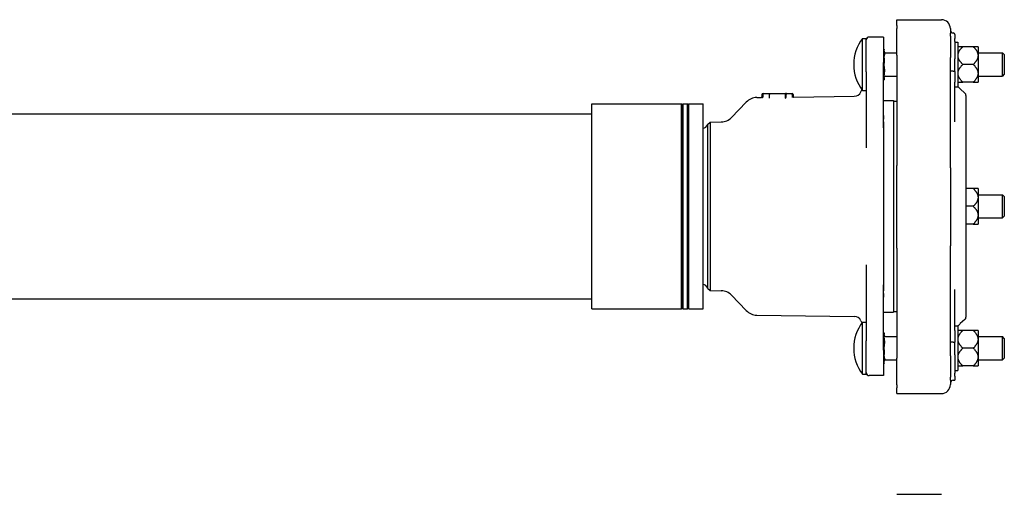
# Model space of a CAD drawing. Header units: millimetres. Extents: x 657 to 4859, y 387 to 1211.
# Tile 3 of 4: x 1040 to 1704, y 891 to 1211. Entities that reach past the tile are written whole.
import ezdxf

# ---------------------------------------------------------------- set-up
doc = ezdxf.new("R2010")
doc.units = ezdxf.units.MM
doc.layers.add('DETAIL', color=2, linetype='Continuous')

msp = doc.modelspace()

# ---------------------------------------------------------------- linework, layer by layer
at = {"layer": 'DETAIL'}
for p, q in [((1631.28, 1207.32), (1631.28, 1211.32)), ((1631.28, 1211.32), (1661.28, 1211.32)), ((1631.28, 1207.32), (1631.28, 1205.31)), ((1631.28, 1187.33), (1631.28, 1205.31)), ((1667.28, 1205.32), (1667.28, 1202.14)), ((1667.28, 1200.13), (1667.28, 1202.14)), ((1670.28, 1201.35), (1670.28, 1198.71)), ((1608.03, 1163.51), (1608.03, 1198.71)), ((1608.03, 1198.71), (1610.64, 1198.71)), ((1610.64, 1176.15), (1610.64, 1198.71)), ((1622.29, 1199.61), (1612.64, 1199.61)), ((1622.29, 1199.61), (1622.29, 1182.4)), ((1667.28, 1200.13), (1667.28, 1185.82)), ((1670.28, 1196.7), (1670.28, 1198.71)), ((1670.28, 1196.7), (1670.28, 1184.82)), ((1670.28, 1196.11), (1672.42, 1196.11)), ((1672.42, 1196.11), (1672.42, 1166.11)), ((1622.29, 1191.51), (1622.64, 1191.51)), ((1622.64, 1191.51), (1622.64, 1191.18)), ((1622.64, 1189.85), (1622.64, 1191.18)), ((1623.64, 1188.96), (1631.28, 1188.96)), ((1675.62, 1193.1), (1672.42, 1193.1)), ((1682.72, 1193.1), (1675.62, 1193.1)), ((1685.92, 1193.1), (1682.72, 1193.1)), ((1685.92, 1193.1), (1685.92, 1187.48)), ((1685.92, 1188.96), (1702.42, 1188.96)), ((1702.42, 1173.26), (1702.42, 1188.96)), ((1703.64, 1187.74), (1702.42, 1188.96)), ((1622.29, 1138.45), (1622.29, 1182.4)), ((1622.64, 1185.28), (1622.64, 1186.62)), ((1622.64, 1185.28), (1622.64, 1182)), ((1622.64, 1179.72), (1622.64, 1182)), ((1631.28, 1187.33), (1631.28, 1112.94)), ((1667.28, 1111.42), (1667.28, 1185.82)), ((1670.28, 1176.44), (1670.28, 1184.82)), ((1685.92, 1187.48), (1685.92, 1186.72)), ((1685.92, 1186.72), (1685.92, 1175.49)), ((1703.64, 1187.74), (1703.64, 1174.48)), ((1610.64, 1176.15), (1610.64, 1124.77)), ((1670.28, 1176.44), (1670.28, 1169.22)), ((1682.72, 1181.11), (1675.62, 1181.11)), ((1685.92, 1175.49), (1685.92, 1174.73)), ((1685.92, 1174.73), (1685.92, 1169.11)), ((1622.29, 1170.71), (1622.64, 1170.71)), ((1622.64, 1171.9), (1622.64, 1174.18)), ((1622.64, 1171.9), (1622.64, 1170.71)), ((1623.64, 1173.26), (1631.28, 1173.26)), ((1670.28, 1151.82), (1670.28, 1169.22)), ((1672.42, 1169.11), (1675.62, 1169.11)), ((1682.72, 1169.11), (1675.62, 1169.11)), ((1682.72, 1169.11), (1685.92, 1169.11)), ((1685.92, 1173.26), (1702.42, 1173.26)), ((1703.64, 1174.48), (1702.42, 1173.26)), ((1540.75, 1161.41), (1541.33, 1161.41)), ((1541.33, 1161.41), (1545.14, 1161.41)), ((1545.14, 1161.41), (1556.29, 1161.41)), ((1556.9, 1161.41), (1556.29, 1161.41)), ((1556.9, 1161.41), (1560.18, 1161.41)), ((1560.18, 1161.41), (1560.75, 1161.41)), ((1607.02, 1162.55), (1607.69, 1163.98)), ((1608.03, 1163.51), (1610.64, 1163.51)), ((1670.28, 1166.11), (1672.42, 1166.11)), ((1677.11, 1161.75), (1673.96, 1164.56)), ((1519.87, 1145.41), (1529.74, 1155.73)), ((1536.84, 1158.82), (1539.76, 1158.85)), ((1540.25, 1160.91), (1540.25, 1159.35)), ((1540.83, 1160.91), (1540.83, 1158.98)), ((1545.29, 1158.83), (1545.29, 1160.91)), ((1556.21, 1158.96), (1556.21, 1160.91)), ((1556.21, 1158.96), (1556.21, 1158.96)), ((1556.55, 1158.92), (1556.55, 1160.91)), ((1560.68, 1160.91), (1560.68, 1159.25)), ((1561.25, 1160.91), (1561.25, 1159.64)), ((1561.76, 1159.14), (1602.55, 1159.66)), ((1622.29, 1156.76), (1628.88, 1156.76)), ((1628.88, 1156.76), (1628.88, 1014.06)), ((1628.88, 1156.26), (1631.28, 1156.26)), ((1677.78, 1160.26), (1677.78, 1010.56)), ((1425.64, 1016.29), (1425.64, 1154.54)), ((1425.64, 1154.54), (1486.14, 1154.54)), ((1486.14, 1016.29), (1486.14, 1154.54)), ((1486.64, 1154.04), (1486.14, 1154.54)), ((1486.64, 1154.04), (1487.14, 1154.54)), ((1486.64, 1016.79), (1486.64, 1154.04)), ((1487.14, 1016.29), (1487.14, 1154.54)), ((1487.14, 1154.54), (1490.14, 1154.54)), ((1490.14, 1016.29), (1490.14, 1154.54)), ((1490.64, 1154.04), (1490.14, 1154.54)), ((1490.64, 1154.04), (1491.14, 1154.54)), ((1490.64, 1016.79), (1490.64, 1154.04)), ((1491.14, 1016.29), (1491.14, 1154.54)), ((1491.14, 1154.54), (1500.64, 1154.54)), ((1500.64, 1016.29), (1500.64, 1154.54)), ((1670.28, 1142.33), (1670.28, 1151.82)), ((1004.64, 1147.91), (1425.64, 1147.91)), ((1503.57, 1140.6), (1505.48, 1142.17)), ((1505.48, 1142.17), (1512.85, 1142.32)), ((1505.48, 1142.17), (1505.48, 1028.66)), ((1622.28, 1142.41), (1622.28, 1028.41)), ((1503.57, 1140.6), (1503.57, 1030.23)), ((1622.29, 1138.45), (1622.29, 1032.38)), ((1631.28, 1057.15), (1631.28, 1112.94)), ((1667.28, 1111.42), (1667.28, 1058.71)), ((1682.72, 1097.41), (1677.78, 1097.41)), ((1685.92, 1097.41), (1682.72, 1097.41)), ((1685.92, 1097.41), (1685.92, 1091.79)), ((1685.92, 1093.26), (1702.42, 1093.26)), ((1685.92, 1091.79), (1685.92, 1091.03)), ((1685.92, 1091.03), (1685.92, 1079.79)), ((1702.42, 1077.56), (1702.42, 1093.26)), ((1703.64, 1092.04), (1702.42, 1093.26)), ((1703.64, 1092.04), (1703.64, 1078.78)), ((1682.72, 1085.41), (1677.78, 1085.41)), ((1685.92, 1079.79), (1685.92, 1079.03)), ((1685.92, 1079.03), (1685.92, 1073.42)), ((1685.92, 1077.56), (1702.42, 1077.56)), ((1703.64, 1078.78), (1702.42, 1077.56)), ((1682.72, 1073.42), (1677.78, 1073.42)), ((1682.72, 1073.42), (1685.92, 1073.42)), ((1631.28, 1057.15), (1631.28, 982.89)), ((1667.28, 984.45), (1667.28, 1058.71)), ((1610.64, 1046.05), (1610.64, 994.67)), ((1503.57, 1030.23), (1505.48, 1028.66)), ((1505.48, 1028.66), (1512.85, 1028.5)), ((1622.29, 988.43), (1622.29, 1032.38)), ((1670.28, 1024.4), (1670.28, 1029.35)), ((1004.64, 1022.91), (1425.64, 1022.91)), ((1519.87, 1025.41), (1529.74, 1015.09)), ((1670.28, 1001.57), (1670.28, 1024.4)), ((1425.64, 1016.29), (1486.14, 1016.29)), ((1486.64, 1016.79), (1486.14, 1016.29)), ((1486.64, 1016.79), (1487.14, 1016.29)), ((1487.14, 1016.29), (1490.14, 1016.29)), ((1490.64, 1016.79), (1490.14, 1016.29)), ((1490.64, 1016.79), (1491.14, 1016.29)), ((1491.14, 1016.29), (1500.64, 1016.29)), ((1536.84, 1012.01), (1602.55, 1011.16)), ((1622.29, 1014.06), (1628.88, 1014.06)), ((1628.88, 1014.56), (1631.28, 1014.56)), ((1677.11, 1009.07), (1673.96, 1006.27)), ((1607.02, 1008.27), (1607.69, 1006.85)), ((1608.03, 972.12), (1608.03, 1007.32)), ((1608.03, 1007.32), (1610.64, 1007.32)), ((1670.28, 1004.72), (1672.42, 1004.72)), ((1672.42, 1004.72), (1672.42, 974.72)), ((1622.29, 1000.07), (1622.64, 1000.07)), ((1622.64, 1000.07), (1622.64, 998.84)), ((1622.64, 996.52), (1622.64, 998.84)), ((1623.64, 997.57), (1631.28, 997.57)), ((1670.28, 1001.57), (1670.28, 993.79)), ((1675.62, 1001.71), (1672.42, 1001.71)), ((1682.72, 1001.71), (1675.62, 1001.71)), ((1685.92, 1001.71), (1682.72, 1001.71)), ((1685.92, 1001.71), (1685.92, 996.09)), ((1685.92, 997.57), (1702.42, 997.57)), ((1685.92, 996.09), (1685.92, 995.33)), ((1702.42, 981.87), (1702.42, 997.57)), ((1703.64, 996.35), (1702.42, 997.57)), ((1703.64, 996.35), (1703.64, 983.09)), ((1610.64, 972.12), (1610.64, 994.67)), ((1622.64, 988.61), (1622.64, 990.92)), ((1669.28, 993.79), (1670.28, 993.79)), ((1670.28, 985.22), (1670.28, 993.79)), ((1682.72, 989.72), (1675.62, 989.72)), ((1685.92, 995.33), (1685.92, 984.1)), ((1622.29, 988.43), (1622.29, 971.22)), ((1622.64, 988.61), (1622.64, 985.35)), ((1622.64, 984.06), (1622.64, 985.35)), ((1631.28, 965.01), (1631.28, 982.89)), ((1667.28, 984.45), (1667.28, 970.22)), ((1670.28, 985.22), (1670.28, 972.79)), ((1685.92, 984.1), (1685.92, 983.34)), ((1685.92, 983.34), (1685.92, 977.72)), ((1703.64, 983.09), (1702.42, 981.87)), ((1622.29, 979.36), (1622.64, 979.36)), ((1622.64, 979.66), (1622.64, 980.95)), ((1622.64, 979.66), (1622.64, 979.36)), ((1623.64, 981.87), (1631.28, 981.87)), ((1672.42, 977.72), (1675.62, 977.72)), ((1682.72, 977.72), (1675.62, 977.72)), ((1682.72, 977.72), (1685.92, 977.72)), ((1685.92, 981.87), (1702.42, 981.87)), ((1608.03, 972.12), (1610.64, 972.12)), ((1622.29, 971.22), (1612.64, 971.22)), ((1667.28, 968.23), (1667.28, 970.22)), ((1670.28, 974.72), (1672.42, 974.72)), ((1670.28, 970.8), (1670.28, 972.79)), ((1670.28, 970.8), (1670.28, 968.1)), ((1631.28, 965.01), (1631.28, 963.02)), ((1631.28, 959.13), (1631.28, 963.02)), ((1667.28, 968.23), (1667.28, 965.13)), ((1669.28, 968.1), (1670.28, 968.1)), ((1631.28, 959.13), (1661.28, 959.13)), ((1631.28, 891.14), (1661.28, 891.14))]:
    msp.add_line(p, q, dxfattribs=at)
at = {"layer": 'DETAIL', "flags": 128}
for points in [[(1622.64, 1189.85), (1622.65, 1189.72), (1622.66, 1189.58), (1622.68, 1189.44), (1622.7, 1189.31), (1622.72, 1189.18), (1622.74, 1189.05), (1622.77, 1188.91), (1622.79, 1188.77), (1622.81, 1188.63), (1622.83, 1188.5), (1622.84, 1188.36), (1622.84, 1188.23), (1622.84, 1188.1), (1622.83, 1187.97), (1622.81, 1187.83), (1622.79, 1187.69), (1622.77, 1187.56), (1622.74, 1187.42), (1622.72, 1187.29), (1622.7, 1187.16), (1622.68, 1187.03), (1622.66, 1186.89), (1622.65, 1186.75), (1622.64, 1186.62)], [(1672.42, 1187.48), (1672.44, 1187.71), (1672.47, 1187.93), (1672.51, 1188.16), (1672.56, 1188.38), (1672.62, 1188.61), (1672.69, 1188.83), (1672.77, 1189.05), (1672.86, 1189.28), (1672.96, 1189.51), (1673.06, 1189.73), (1673.18, 1189.96), (1673.31, 1190.19), (1673.44, 1190.42), (1673.59, 1190.65), (1673.74, 1190.89), (1673.91, 1191.13), (1674.09, 1191.36), (1674.27, 1191.6), (1674.47, 1191.85), (1674.68, 1192.09), (1674.9, 1192.34), (1675.13, 1192.59), (1675.37, 1192.84), (1675.62, 1193.1)], [(1682.72, 1193.1), (1682.98, 1192.84), (1683.22, 1192.59), (1683.45, 1192.34), (1683.67, 1192.09), (1683.87, 1191.85), (1684.07, 1191.6), (1684.26, 1191.36), (1684.43, 1191.13), (1684.6, 1190.89), (1684.76, 1190.65), (1684.9, 1190.42), (1685.04, 1190.19), (1685.16, 1189.96), (1685.28, 1189.73), (1685.39, 1189.51), (1685.49, 1189.28), (1685.57, 1189.05), (1685.65, 1188.83), (1685.72, 1188.61), (1685.78, 1188.38), (1685.83, 1188.16), (1685.87, 1187.93), (1685.9, 1187.71), (1685.92, 1187.48)], [(1675.62, 1181.11), (1675.37, 1181.36), (1675.13, 1181.62), (1674.9, 1181.87), (1674.68, 1182.12), (1674.47, 1182.36), (1674.27, 1182.61), (1674.09, 1182.85), (1673.91, 1183.08), (1673.74, 1183.32), (1673.59, 1183.55), (1673.44, 1183.79), (1673.31, 1184.02), (1673.18, 1184.25), (1673.06, 1184.48), (1672.96, 1184.7), (1672.86, 1184.93), (1672.77, 1185.16), (1672.69, 1185.38), (1672.62, 1185.6), (1672.56, 1185.83), (1672.51, 1186.05), (1672.47, 1186.28), (1672.44, 1186.5), (1672.42, 1186.72)], [(1685.92, 1186.72), (1685.9, 1186.5), (1685.87, 1186.28), (1685.83, 1186.05), (1685.78, 1185.83), (1685.72, 1185.6), (1685.65, 1185.38), (1685.57, 1185.16), (1685.49, 1184.93), (1685.39, 1184.7), (1685.28, 1184.48), (1685.16, 1184.25), (1685.04, 1184.02), (1684.9, 1183.79), (1684.76, 1183.55), (1684.6, 1183.32), (1684.43, 1183.08), (1684.26, 1182.85), (1684.07, 1182.61), (1683.87, 1182.36), (1683.67, 1182.12), (1683.45, 1181.87), (1683.22, 1181.62), (1682.98, 1181.36), (1682.72, 1181.11)], [(1622.64, 1179.72), (1622.65, 1179.49), (1622.66, 1179.25), (1622.68, 1179.02), (1622.7, 1178.79), (1622.72, 1178.57), (1622.74, 1178.34), (1622.77, 1178.11), (1622.79, 1177.87), (1622.81, 1177.63), (1622.83, 1177.4), (1622.84, 1177.17), (1622.84, 1176.95), (1622.84, 1176.73), (1622.83, 1176.5), (1622.81, 1176.26), (1622.79, 1176.03), (1622.77, 1175.79), (1622.74, 1175.56), (1622.72, 1175.33), (1622.7, 1175.1), (1622.68, 1174.88), (1622.66, 1174.64), (1622.65, 1174.41), (1622.64, 1174.18)], [(1669.28, 1176.48), (1669.14, 1176.48), (1669.01, 1176.48), (1668.88, 1176.49), (1668.76, 1176.49), (1668.63, 1176.49), (1668.51, 1176.49), (1668.39, 1176.49), (1668.27, 1176.5), (1668.16, 1176.5), (1668.05, 1176.5), (1667.95, 1176.51), (1667.86, 1176.51), (1667.77, 1176.52), (1667.69, 1176.52), (1667.61, 1176.53), (1667.54, 1176.53), (1667.48, 1176.54), (1667.43, 1176.55), (1667.38, 1176.55), (1667.34, 1176.56), (1667.31, 1176.57), (1667.29, 1176.57), (1667.28, 1176.58), (1667.28, 1176.59)], [(1669.28, 1176.48), (1669.34, 1176.48), (1669.41, 1176.48), (1669.47, 1176.48), (1669.54, 1176.48), (1669.6, 1176.48), (1669.66, 1176.48), (1669.72, 1176.48), (1669.78, 1176.48), (1669.84, 1176.48), (1669.89, 1176.47), (1669.94, 1176.47), (1669.99, 1176.47), (1670.03, 1176.47), (1670.07, 1176.47), (1670.11, 1176.46), (1670.14, 1176.46), (1670.18, 1176.46), (1670.2, 1176.46), (1670.22, 1176.45), (1670.24, 1176.45), (1670.26, 1176.45), (1670.27, 1176.44), (1670.27, 1176.44), (1670.28, 1176.44)], [(1672.42, 1175.49), (1672.44, 1175.71), (1672.47, 1175.94), (1672.51, 1176.16), (1672.56, 1176.39), (1672.62, 1176.61), (1672.69, 1176.83), (1672.77, 1177.06), (1672.86, 1177.29), (1672.96, 1177.51), (1673.06, 1177.74), (1673.18, 1177.97), (1673.31, 1178.2), (1673.44, 1178.43), (1673.59, 1178.66), (1673.74, 1178.89), (1673.91, 1179.13), (1674.09, 1179.37), (1674.27, 1179.61), (1674.47, 1179.85), (1674.68, 1180.1), (1674.9, 1180.35), (1675.13, 1180.6), (1675.37, 1180.85), (1675.62, 1181.11)], [(1675.62, 1169.11), (1675.37, 1169.37), (1675.13, 1169.62), (1674.9, 1169.88), (1674.68, 1170.12), (1674.47, 1170.37), (1674.27, 1170.61), (1674.09, 1170.85), (1673.91, 1171.09), (1673.74, 1171.33), (1673.59, 1171.56), (1673.44, 1171.79), (1673.31, 1172.02), (1673.18, 1172.25), (1673.06, 1172.48), (1672.96, 1172.71), (1672.86, 1172.94), (1672.77, 1173.16), (1672.69, 1173.39), (1672.62, 1173.61), (1672.56, 1173.83), (1672.51, 1174.06), (1672.47, 1174.28), (1672.44, 1174.51), (1672.42, 1174.73)], [(1682.72, 1181.11), (1682.98, 1180.85), (1683.22, 1180.6), (1683.45, 1180.35), (1683.67, 1180.1), (1683.87, 1179.85), (1684.07, 1179.61), (1684.26, 1179.37), (1684.43, 1179.13), (1684.6, 1178.89), (1684.76, 1178.66), (1684.9, 1178.43), (1685.04, 1178.2), (1685.16, 1177.97), (1685.28, 1177.74), (1685.39, 1177.51), (1685.49, 1177.29), (1685.57, 1177.06), (1685.65, 1176.83), (1685.72, 1176.61), (1685.78, 1176.39), (1685.83, 1176.16), (1685.87, 1175.94), (1685.9, 1175.71), (1685.92, 1175.49)], [(1685.92, 1174.73), (1685.9, 1174.51), (1685.87, 1174.28), (1685.83, 1174.06), (1685.78, 1173.83), (1685.72, 1173.61), (1685.65, 1173.39), (1685.57, 1173.16), (1685.49, 1172.94), (1685.39, 1172.71), (1685.28, 1172.48), (1685.16, 1172.25), (1685.04, 1172.02), (1684.9, 1171.79), (1684.76, 1171.56), (1684.6, 1171.33), (1684.43, 1171.09), (1684.26, 1170.85), (1684.07, 1170.61), (1683.87, 1170.37), (1683.67, 1170.12), (1683.45, 1169.88), (1683.22, 1169.62), (1682.98, 1169.37), (1682.72, 1169.11)], [(1545.14, 1161.41), (1545.15, 1161.41), (1545.16, 1161.41), (1545.17, 1161.41), (1545.18, 1161.4), (1545.19, 1161.39), (1545.2, 1161.39), (1545.21, 1161.37), (1545.22, 1161.36), (1545.22, 1161.35), (1545.23, 1161.33), (1545.24, 1161.32), (1545.25, 1161.3), (1545.25, 1161.28), (1545.26, 1161.25), (1545.27, 1161.23), (1545.27, 1161.2), (1545.28, 1161.17), (1545.28, 1161.14), (1545.28, 1161.1), (1545.29, 1161.07), (1545.29, 1161.03), (1545.29, 1160.99), (1545.29, 1160.95), (1545.29, 1160.91)], [(1556.29, 1161.41), (1556.29, 1161.41), (1556.28, 1161.41), (1556.28, 1161.4), (1556.27, 1161.4), (1556.27, 1161.39), (1556.26, 1161.38), (1556.26, 1161.37), (1556.26, 1161.36), (1556.25, 1161.34), (1556.25, 1161.32), (1556.24, 1161.31), (1556.24, 1161.29), (1556.24, 1161.26), (1556.23, 1161.24), (1556.23, 1161.21), (1556.23, 1161.19), (1556.22, 1161.16), (1556.22, 1161.12), (1556.22, 1161.09), (1556.22, 1161.06), (1556.21, 1161.02), (1556.21, 1160.99), (1556.21, 1160.95), (1556.21, 1160.91)], [(1556.9, 1161.41), (1556.87, 1161.41), (1556.85, 1161.41), (1556.83, 1161.4), (1556.81, 1161.39), (1556.79, 1161.39), (1556.76, 1161.37), (1556.74, 1161.36), (1556.72, 1161.34), (1556.71, 1161.33), (1556.69, 1161.31), (1556.67, 1161.29), (1556.65, 1161.27), (1556.64, 1161.24), (1556.62, 1161.22), (1556.61, 1161.19), (1556.6, 1161.16), (1556.59, 1161.13), (1556.58, 1161.1), (1556.57, 1161.07), (1556.56, 1161.04), (1556.56, 1161.01), (1556.56, 1160.98), (1556.55, 1160.94), (1556.55, 1160.91)], [(1539.76, 1158.85), (1539.84, 1158.86), (1539.93, 1158.89), (1540.02, 1158.93), (1540.1, 1158.99), (1540.16, 1159.07), (1540.21, 1159.16), (1540.24, 1159.25), (1540.25, 1159.35)], [(1540.6, 1158.58), (1540.62, 1158.59), (1540.66, 1158.62), (1540.7, 1158.66), (1540.75, 1158.72), (1540.79, 1158.79), (1540.83, 1158.98)], [(1545.29, 1158.83), (1545.29, 1158.83), (1545.29, 1158.83), (1545.29, 1158.83), (1545.29, 1158.83), (1545.29, 1158.83), (1545.29, 1158.83), (1545.29, 1158.82), (1545.29, 1158.82), (1545.29, 1158.82), (1545.29, 1158.82), (1545.29, 1158.82), (1545.29, 1158.82), (1545.29, 1158.82), (1545.29, 1158.82), (1545.29, 1158.82), (1545.29, 1158.82), (1545.29, 1158.81), (1545.29, 1158.81), (1545.29, 1158.81), (1545.29, 1158.81), (1545.29, 1158.81), (1545.29, 1158.81), (1545.29, 1158.81), (1545.29, 1158.81)], [(1545.4, 1158.29), (1545.39, 1158.29), (1545.39, 1158.3), (1545.38, 1158.31), (1545.38, 1158.32), (1545.37, 1158.33), (1545.37, 1158.34), (1545.36, 1158.36), (1545.36, 1158.37), (1545.35, 1158.39), (1545.35, 1158.41), (1545.34, 1158.43), (1545.34, 1158.45), (1545.33, 1158.47), (1545.33, 1158.5), (1545.32, 1158.52), (1545.32, 1158.55), (1545.32, 1158.58), (1545.31, 1158.61), (1545.31, 1158.64), (1545.3, 1158.67), (1545.3, 1158.71), (1545.3, 1158.74), (1545.3, 1158.77), (1545.29, 1158.81)], [(1556.13, 1158.43), (1556.14, 1158.43), (1556.14, 1158.44), (1556.15, 1158.45), (1556.15, 1158.46), (1556.16, 1158.47), (1556.16, 1158.48), (1556.16, 1158.5), (1556.17, 1158.52), (1556.17, 1158.53), (1556.18, 1158.55), (1556.18, 1158.57), (1556.19, 1158.59), (1556.19, 1158.62), (1556.19, 1158.64), (1556.2, 1158.67), (1556.2, 1158.7), (1556.2, 1158.73), (1556.2, 1158.76), (1556.21, 1158.79), (1556.21, 1158.82), (1556.21, 1158.85), (1556.21, 1158.89), (1556.21, 1158.92), (1556.21, 1158.96)], [(1556.21, 1158.42), (1556.24, 1158.42), (1556.26, 1158.43), (1556.28, 1158.44), (1556.3, 1158.45), (1556.32, 1158.46), (1556.34, 1158.47), (1556.36, 1158.48), (1556.38, 1158.5), (1556.39, 1158.52), (1556.41, 1158.54), (1556.43, 1158.56), (1556.44, 1158.58), (1556.46, 1158.6), (1556.47, 1158.63), (1556.49, 1158.65), (1556.5, 1158.68), (1556.51, 1158.71), (1556.52, 1158.73), (1556.53, 1158.76), (1556.54, 1158.79), (1556.54, 1158.82), (1556.55, 1158.85), (1556.55, 1158.88), (1556.55, 1158.91)], [(1556.55, 1158.91), (1556.55, 1158.91), (1556.55, 1158.91), (1556.55, 1158.91), (1556.55, 1158.91), (1556.55, 1158.91), (1556.55, 1158.91), (1556.55, 1158.91), (1556.55, 1158.91), (1556.55, 1158.91), (1556.55, 1158.91), (1556.55, 1158.91), (1556.55, 1158.91), (1556.55, 1158.91), (1556.55, 1158.91), (1556.55, 1158.92), (1556.55, 1158.92), (1556.55, 1158.92), (1556.55, 1158.92), (1556.55, 1158.92), (1556.55, 1158.92), (1556.55, 1158.92), (1556.55, 1158.92), (1556.55, 1158.92), (1556.55, 1158.92)], [(1560.68, 1159.25), (1560.72, 1159.06), (1560.76, 1158.98), (1560.81, 1158.92), (1560.86, 1158.88), (1560.89, 1158.86), (1560.92, 1158.84)], [(1561.25, 1159.64), (1561.26, 1159.54), (1561.29, 1159.44), (1561.34, 1159.35), (1561.41, 1159.27), (1561.49, 1159.21), (1561.58, 1159.17), (1561.68, 1159.14), (1561.76, 1159.14)], [(1622.27, 1146.58), (1622.27, 1146.48), (1622.27, 1146.39), (1622.27, 1146.29), (1622.27, 1146.19), (1622.27, 1146.09), (1622.27, 1145.99), (1622.27, 1145.9), (1622.27, 1145.8), (1622.27, 1145.7), (1622.27, 1145.6), (1622.27, 1145.51), (1622.27, 1145.41), (1622.27, 1145.31), (1622.27, 1145.21), (1622.27, 1145.12), (1622.28, 1145.02), (1622.28, 1144.92), (1622.28, 1144.83), (1622.28, 1144.73), (1622.28, 1144.63), (1622.28, 1144.54), (1622.28, 1144.44), (1622.28, 1144.34), (1622.28, 1144.25)], [(1622.28, 1142.41), (1622.28, 1142.52), (1622.28, 1142.63), (1622.28, 1142.75), (1622.28, 1142.88), (1622.28, 1143.01), (1622.28, 1143.14), (1622.28, 1143.28), (1622.28, 1143.42), (1622.28, 1143.56), (1622.28, 1143.71), (1622.28, 1143.86), (1622.28, 1144.01), (1622.28, 1144.18), (1622.28, 1144.37), (1622.28, 1144.56), (1622.27, 1144.76), (1622.27, 1144.97), (1622.27, 1145.19), (1622.27, 1145.41), (1622.27, 1145.64), (1622.27, 1145.87), (1622.27, 1146.11), (1622.27, 1146.35), (1622.27, 1146.58)], [(1622.29, 1138.45), (1622.29, 1138.68), (1622.29, 1138.92), (1622.29, 1139.16), (1622.29, 1139.39), (1622.29, 1139.63), (1622.29, 1139.87), (1622.29, 1140.11), (1622.28, 1140.35), (1622.28, 1140.59), (1622.28, 1140.83), (1622.28, 1141.07), (1622.28, 1141.31), (1622.28, 1141.55), (1622.28, 1141.8), (1622.28, 1142.04), (1622.28, 1142.28), (1622.28, 1142.53), (1622.28, 1142.77), (1622.28, 1143.01), (1622.28, 1143.26), (1622.28, 1143.51), (1622.28, 1143.75), (1622.28, 1144), (1622.28, 1144.25)], [(1682.72, 1097.41), (1682.98, 1097.15), (1683.22, 1096.89), (1683.45, 1096.64), (1683.67, 1096.4), (1683.87, 1096.15), (1684.07, 1095.91), (1684.26, 1095.67), (1684.43, 1095.43), (1684.6, 1095.19), (1684.76, 1094.96), (1684.9, 1094.73), (1685.04, 1094.5), (1685.16, 1094.27), (1685.28, 1094.04), (1685.39, 1093.81), (1685.49, 1093.58), (1685.57, 1093.36), (1685.65, 1093.13), (1685.72, 1092.91), (1685.78, 1092.69), (1685.83, 1092.46), (1685.87, 1092.24), (1685.9, 1092.01), (1685.92, 1091.79)], [(1685.92, 1091.03), (1685.9, 1090.8), (1685.87, 1090.58), (1685.83, 1090.36), (1685.78, 1090.13), (1685.72, 1089.91), (1685.65, 1089.68), (1685.57, 1089.46), (1685.49, 1089.23), (1685.39, 1089.01), (1685.28, 1088.78), (1685.16, 1088.55), (1685.04, 1088.32), (1684.9, 1088.09), (1684.76, 1087.86), (1684.6, 1087.62), (1684.43, 1087.39), (1684.26, 1087.15), (1684.07, 1086.91), (1683.87, 1086.67), (1683.67, 1086.42), (1683.45, 1086.17), (1683.22, 1085.92), (1682.98, 1085.67), (1682.72, 1085.41)], [(1682.72, 1085.41), (1682.98, 1085.15), (1683.22, 1084.9), (1683.45, 1084.65), (1683.67, 1084.4), (1683.87, 1084.16), (1684.07, 1083.91), (1684.26, 1083.67), (1684.43, 1083.43), (1684.6, 1083.2), (1684.76, 1082.96), (1684.9, 1082.73), (1685.04, 1082.5), (1685.16, 1082.27), (1685.28, 1082.04), (1685.39, 1081.82), (1685.49, 1081.59), (1685.57, 1081.36), (1685.65, 1081.14), (1685.72, 1080.91), (1685.78, 1080.69), (1685.83, 1080.47), (1685.87, 1080.24), (1685.9, 1080.02), (1685.92, 1079.79)], [(1685.92, 1079.03), (1685.9, 1078.81), (1685.87, 1078.59), (1685.83, 1078.36), (1685.78, 1078.14), (1685.72, 1077.91), (1685.65, 1077.69), (1685.57, 1077.46), (1685.49, 1077.24), (1685.39, 1077.01), (1685.28, 1076.79), (1685.16, 1076.56), (1685.04, 1076.33), (1684.9, 1076.1), (1684.76, 1075.86), (1684.6, 1075.63), (1684.43, 1075.39), (1684.26, 1075.16), (1684.07, 1074.92), (1683.87, 1074.67), (1683.67, 1074.43), (1683.45, 1074.18), (1683.22, 1073.93), (1682.98, 1073.67), (1682.72, 1073.42)], [(1622.28, 1026.58), (1622.28, 1026.82), (1622.28, 1027.07), (1622.28, 1027.32), (1622.28, 1027.56), (1622.28, 1027.81), (1622.28, 1028.05), (1622.28, 1028.3), (1622.28, 1028.54), (1622.28, 1028.79), (1622.28, 1029.03), (1622.28, 1029.27), (1622.28, 1029.51), (1622.28, 1029.75), (1622.28, 1029.99), (1622.28, 1030.23), (1622.28, 1030.47), (1622.29, 1030.71), (1622.29, 1030.95), (1622.29, 1031.19), (1622.29, 1031.43), (1622.29, 1031.67), (1622.29, 1031.9), (1622.29, 1032.14), (1622.29, 1032.38)], [(1622.27, 1024.24), (1622.27, 1024.43), (1622.27, 1024.63), (1622.27, 1024.82), (1622.27, 1025.02), (1622.27, 1025.21), (1622.27, 1025.4), (1622.27, 1025.59), (1622.27, 1025.78), (1622.27, 1025.97), (1622.27, 1026.15), (1622.28, 1026.34), (1622.28, 1026.52), (1622.28, 1026.71), (1622.28, 1026.89), (1622.28, 1027.06), (1622.28, 1027.24), (1622.28, 1027.41), (1622.28, 1027.57), (1622.28, 1027.73), (1622.28, 1027.89), (1622.28, 1028.03), (1622.28, 1028.17), (1622.28, 1028.29), (1622.28, 1028.41)], [(1622.28, 1026.58), (1622.28, 1026.48), (1622.28, 1026.38), (1622.28, 1026.29), (1622.28, 1026.19), (1622.28, 1026.09), (1622.28, 1026), (1622.28, 1025.9), (1622.28, 1025.8), (1622.27, 1025.71), (1622.27, 1025.61), (1622.27, 1025.51), (1622.27, 1025.41), (1622.27, 1025.32), (1622.27, 1025.22), (1622.27, 1025.12), (1622.27, 1025.02), (1622.27, 1024.93), (1622.27, 1024.83), (1622.27, 1024.73), (1622.27, 1024.63), (1622.27, 1024.53), (1622.27, 1024.44), (1622.27, 1024.34), (1622.27, 1024.24)], [(1622.64, 996.52), (1622.65, 996.29), (1622.66, 996.06), (1622.68, 995.82), (1622.7, 995.59), (1622.72, 995.37), (1622.74, 995.13), (1622.77, 994.9), (1622.79, 994.66), (1622.81, 994.42), (1622.83, 994.18), (1622.84, 993.95), (1622.84, 993.72), (1622.84, 993.5), (1622.83, 993.27), (1622.81, 993.03), (1622.79, 992.79), (1622.77, 992.55), (1622.74, 992.31), (1622.72, 992.08), (1622.7, 991.86), (1622.68, 991.63), (1622.66, 991.39), (1622.65, 991.15), (1622.64, 990.92)], [(1672.42, 996.09), (1672.44, 996.32), (1672.47, 996.54), (1672.51, 996.77), (1672.56, 996.99), (1672.62, 997.21), (1672.69, 997.44), (1672.77, 997.66), (1672.86, 997.89), (1672.96, 998.11), (1673.06, 998.34), (1673.18, 998.57), (1673.31, 998.8), (1673.44, 999.03), (1673.59, 999.26), (1673.74, 999.5), (1673.91, 999.73), (1674.09, 999.97), (1674.27, 1000.21), (1674.47, 1000.45), (1674.68, 1000.7), (1674.9, 1000.95), (1675.13, 1001.2), (1675.37, 1001.45), (1675.62, 1001.71)], [(1682.72, 1001.71), (1682.98, 1001.45), (1683.22, 1001.2), (1683.45, 1000.95), (1683.67, 1000.7), (1683.87, 1000.45), (1684.07, 1000.21), (1684.26, 999.97), (1684.43, 999.73), (1684.6, 999.5), (1684.76, 999.26), (1684.9, 999.03), (1685.04, 998.8), (1685.16, 998.57), (1685.28, 998.34), (1685.39, 998.11), (1685.49, 997.89), (1685.57, 997.66), (1685.65, 997.44), (1685.72, 997.21), (1685.78, 996.99), (1685.83, 996.77), (1685.87, 996.54), (1685.9, 996.32), (1685.92, 996.09)], [(1669.28, 993.79), (1669.14, 993.79), (1669.01, 993.78), (1668.88, 993.78), (1668.76, 993.78), (1668.63, 993.78), (1668.51, 993.78), (1668.39, 993.77), (1668.27, 993.77), (1668.16, 993.77), (1668.05, 993.76), (1667.95, 993.76), (1667.86, 993.75), (1667.77, 993.75), (1667.69, 993.74), (1667.61, 993.73), (1667.54, 993.73), (1667.48, 993.72), (1667.43, 993.71), (1667.38, 993.71), (1667.34, 993.7), (1667.31, 993.69), (1667.29, 993.68), (1667.28, 993.68), (1667.28, 993.67)], [(1675.62, 989.72), (1675.37, 989.97), (1675.13, 990.23), (1674.9, 990.48), (1674.68, 990.73), (1674.47, 990.97), (1674.27, 991.21), (1674.09, 991.45), (1673.91, 991.69), (1673.74, 991.93), (1673.59, 992.16), (1673.44, 992.4), (1673.31, 992.63), (1673.18, 992.86), (1673.06, 993.08), (1672.96, 993.31), (1672.86, 993.54), (1672.77, 993.76), (1672.69, 993.99), (1672.62, 994.21), (1672.56, 994.44), (1672.51, 994.66), (1672.47, 994.88), (1672.44, 995.11), (1672.42, 995.33)], [(1672.42, 984.1), (1672.44, 984.32), (1672.47, 984.55), (1672.51, 984.77), (1672.56, 984.99), (1672.62, 985.22), (1672.69, 985.44), (1672.77, 985.67), (1672.86, 985.89), (1672.96, 986.12), (1673.06, 986.35), (1673.18, 986.58), (1673.31, 986.81), (1673.44, 987.04), (1673.59, 987.27), (1673.74, 987.5), (1673.91, 987.74), (1674.09, 987.98), (1674.27, 988.22), (1674.47, 988.46), (1674.68, 988.71), (1674.9, 988.95), (1675.13, 989.2), (1675.37, 989.46), (1675.62, 989.72)], [(1685.92, 995.33), (1685.9, 995.11), (1685.87, 994.88), (1685.83, 994.66), (1685.78, 994.44), (1685.72, 994.21), (1685.65, 993.99), (1685.57, 993.76), (1685.49, 993.54), (1685.39, 993.31), (1685.28, 993.08), (1685.16, 992.86), (1685.04, 992.63), (1684.9, 992.4), (1684.76, 992.16), (1684.6, 991.93), (1684.43, 991.69), (1684.26, 991.45), (1684.07, 991.21), (1683.87, 990.97), (1683.67, 990.73), (1683.45, 990.48), (1683.22, 990.23), (1682.98, 989.97), (1682.72, 989.72)], [(1682.72, 989.72), (1682.98, 989.46), (1683.22, 989.2), (1683.45, 988.95), (1683.67, 988.71), (1683.87, 988.46), (1684.07, 988.22), (1684.26, 987.98), (1684.43, 987.74), (1684.6, 987.5), (1684.76, 987.27), (1684.9, 987.04), (1685.04, 986.81), (1685.16, 986.58), (1685.28, 986.35), (1685.39, 986.12), (1685.49, 985.89), (1685.57, 985.67), (1685.65, 985.44), (1685.72, 985.22), (1685.78, 984.99), (1685.83, 984.77), (1685.87, 984.55), (1685.9, 984.32), (1685.92, 984.1)], [(1622.64, 984.06), (1622.65, 983.93), (1622.66, 983.8), (1622.68, 983.67), (1622.7, 983.54), (1622.72, 983.42), (1622.74, 983.29), (1622.77, 983.16), (1622.79, 983.02), (1622.81, 982.89), (1622.83, 982.76), (1622.84, 982.63), (1622.84, 982.5), (1622.84, 982.38), (1622.83, 982.25), (1622.81, 982.12), (1622.79, 981.99), (1622.77, 981.85), (1622.74, 981.72), (1622.72, 981.59), (1622.7, 981.47), (1622.68, 981.34), (1622.66, 981.21), (1622.65, 981.08), (1622.64, 980.95)], [(1675.62, 977.72), (1675.37, 977.98), (1675.13, 978.23), (1674.9, 978.48), (1674.68, 978.73), (1674.47, 978.98), (1674.27, 979.22), (1674.09, 979.46), (1673.91, 979.7), (1673.74, 979.93), (1673.59, 980.17), (1673.44, 980.4), (1673.31, 980.63), (1673.18, 980.86), (1673.06, 981.09), (1672.96, 981.32), (1672.86, 981.54), (1672.77, 981.77), (1672.69, 981.99), (1672.62, 982.22), (1672.56, 982.44), (1672.51, 982.67), (1672.47, 982.89), (1672.44, 983.11), (1672.42, 983.34)], [(1685.92, 983.34), (1685.9, 983.11), (1685.87, 982.89), (1685.83, 982.67), (1685.78, 982.44), (1685.72, 982.22), (1685.65, 981.99), (1685.57, 981.77), (1685.49, 981.54), (1685.39, 981.32), (1685.28, 981.09), (1685.16, 980.86), (1685.04, 980.63), (1684.9, 980.4), (1684.76, 980.17), (1684.6, 979.93), (1684.43, 979.7), (1684.26, 979.46), (1684.07, 979.22), (1683.87, 978.98), (1683.67, 978.73), (1683.45, 978.48), (1683.22, 978.23), (1682.98, 977.98), (1682.72, 977.72)]]:
    msp.add_lwpolyline(points, dxfattribs=at)
at = {"layer": 'DETAIL'}
for centre, radius, start, end in [((1661.28, 1205.32), 6, 0, 90), ((1669.28, 1204.35), 2, 180, 270), ((1669.28, 1201.35), 1, 0, 90), ((1631.44, 1181.09), 29.3, 143.03659, 179.96435), ((1612.64, 1197.61), 2, 90, 180), ((1623.64, 1189.96), 1, 180, 270), ((1631.44, 1181.13), 29.3, 180.03565, 216.96341), ((1623.64, 1172.26), 1, 90, 180), ((1540.75, 1160.91), 0.5, 90, 180), ((1541.33, 1160.91), 0.5, 90, 180), ((1560.18, 1160.91), 0.5, 0, 90), ((1560.75, 1160.91), 0.5, 0, 90), ((1602.49, 1164.66), 5, 270.73889, 335), ((1687.28, 1179.48), 20, 221.96701, 228.27172), ((1675.78, 1160.26), 2, 0, 48.27172), ((1536.97, 1148.82), 10, 90.73889, 136.27055), ((1512.64, 1152.32), 10, 271.21423, 316.27055), ((1500.64, 1141.24), 3, 270, 347.65857), ((1500.64, 1029.59), 3, 12.34143, 90), ((1512.64, 1018.5), 10, 43.72945, 88.78577), ((1536.97, 1022.01), 10, 223.72945, 269.26111), ((1602.49, 1006.16), 5, 25, 89.26111), ((1675.78, 1010.56), 2, 311.72828, 0), ((1631.44, 989.7), 29.3, 143.03659, 179.96435), ((1687.28, 991.34), 20, 131.72828, 138.03299), ((1623.64, 998.57), 1, 180, 270), ((1631.44, 989.73), 29.3, 180.03565, 216.96341), ((1623.64, 980.87), 1, 90, 180), ((1612.64, 973.22), 2, 180, 270), ((1661.28, 965.13), 6, 270, 0), ((1669.28, 966.1), 2, 90, 180)]:
    msp.add_arc(centre, radius, start, end, dxfattribs=at)

doc.saveas('drawing.dxf')
